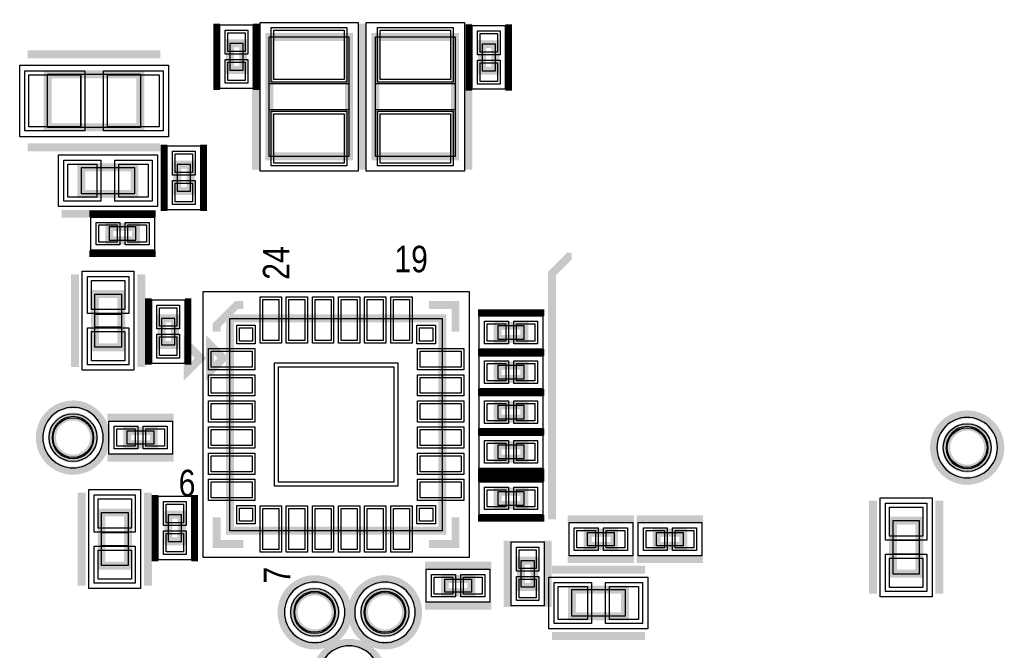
# Model space of a CAD drawing. Extents: x -10 to 137, y -26 to 192.
# Tile 76 of 78: x 87 to 105, y 149 to 161. Entities that reach past the tile are written whole.
import ezdxf

# ---------------------------------------------------------------- set-up
doc = ezdxf.new("R2010")
doc.units = 0
for name, color, linetype in [('PG_ASSEMBLY_TOP', 120, 'CONTINUOUS'), ('PG_DFA_BOUND_TOP', 95, 'CONTINUOUS'), ('PG_PLACE_BOUND_TOP', 23, 'CONTINUOUS'), ('PG_SILKSCREEN_TOP', 7, 'CONTINUOUS'), ('PIN_PASTEMASK_TOP', 212, 'CONTINUOUS'), ('PIN_SOLDERMASK_TOP', 110, 'CONTINUOUS'), ('PIN_TOP', 140, 'CONTINUOUS'), ('RKO_TOP', 120, 'CONTINUOUS'), ('VKO_TOP', 243, 'CONTINUOUS')]:
    doc.layers.add(name, color=color, linetype=linetype)

msp = doc.modelspace()

# ---------------------------------------------------------------- linework, layer by layer
at = {"layer": 'PG_ASSEMBLY_TOP', "const_width": 0.1524}
for points in [[(90.534345, 160.363022), (90.534345, 159.855022), (90.788345, 159.855022), (90.788345, 160.363022), (90.534345, 160.363022)], [(91.288979, 160.487482), (91.288979, 158.201482), (92.812979, 158.201482), (92.812979, 160.487482), (91.288979, 160.487482)], [(93.320979, 160.487482), (93.320979, 158.201482), (94.844979, 158.201482), (94.844979, 160.487482), (93.320979, 160.487482)], [(95.362377, 160.34956), (95.362377, 159.84156), (95.616377, 159.84156), (95.616377, 160.34956), (95.362377, 160.34956)], [(87.044131, 158.756472), (88.822131, 158.756472), (88.822131, 159.772472), (87.044131, 159.772472), (87.044131, 158.756472)], [(88.707831, 157.991424), (87.691831, 157.991424), (87.691831, 157.483424), (88.707831, 157.483424), (88.707831, 157.991424)], [(89.780727, 157.536764), (89.780727, 158.044764), (89.526727, 158.044764), (89.526727, 157.536764), (89.780727, 157.536764)], [(88.733993, 156.850964), (88.225993, 156.850964), (88.225993, 156.596964), (88.733993, 156.596964), (88.733993, 156.850964)], [(88.456879, 154.550232), (88.456879, 155.566232), (87.948879, 155.566232), (87.948879, 154.550232), (88.456879, 154.550232)], [(89.481007, 154.594174), (89.481007, 155.102174), (89.227007, 155.102174), (89.227007, 154.594174), (89.481007, 154.594174)], [(90.535107, 151.038174), (94.599107, 151.038174), (94.599107, 155.102174), (90.535107, 155.102174), (90.535107, 151.038174)], [(95.662097, 154.705426), (96.170097, 154.705426), (96.170097, 154.959426), (95.662097, 154.959426), (95.662097, 154.705426)], [(90.408107, 154.340174), (90.154107, 154.594174), (90.154107, 154.086174), (90.408107, 154.340174)], [(95.662097, 153.943426), (96.170097, 153.943426), (96.170097, 154.197426), (95.662097, 154.197426), (95.662097, 153.943426)], [(95.662097, 153.181426), (96.170097, 153.181426), (96.170097, 153.435426), (95.662097, 153.435426), (95.662097, 153.181426)], [(89.078163, 152.947238), (88.570163, 152.947238), (88.570163, 152.693238), (89.078163, 152.693238), (89.078163, 152.947238)], [(95.662097, 152.419426), (96.170097, 152.419426), (96.170097, 152.673426), (95.662097, 152.673426), (95.662097, 152.419426)], [(95.662097, 151.530426), (96.170097, 151.530426), (96.170097, 151.784426), (95.662097, 151.784426), (95.662097, 151.530426)], [(88.075879, 151.386916), (88.075879, 150.370916), (88.583879, 150.370916), (88.583879, 151.386916), (88.075879, 151.386916)], [(89.354007, 151.342974), (89.354007, 150.834974), (89.608007, 150.834974), (89.608007, 151.342974), (89.354007, 151.342974)], [(103.733986, 150.214056), (103.733986, 151.230056), (103.225986, 151.230056), (103.225986, 150.214056), (103.733986, 150.214056)], [(97.890185, 151.002614), (97.382185, 151.002614), (97.382185, 150.748614), (97.890185, 150.748614), (97.890185, 151.002614)], [(98.704001, 150.748614), (99.212001, 150.748614), (99.212001, 151.002614), (98.704001, 151.002614), (98.704001, 150.748614)], [(96.361867, 149.959182), (96.361867, 150.467182), (96.107867, 150.467182), (96.107867, 149.959182), (96.361867, 149.959182)], [(94.648891, 149.859614), (95.156891, 149.859614), (95.156891, 150.113614), (94.648891, 150.113614), (94.648891, 149.859614)], [(97.081957, 149.402414), (98.097957, 149.402414), (98.097957, 149.910414), (97.081957, 149.910414), (97.081957, 149.402414)]]:
    msp.add_lwpolyline(points, dxfattribs=at)
for points in [[(87.932115, 152.820238, 1), (87.128967, 152.820238, 1), (87.932115, 152.820238)], [(105.049574, 152.6286, 1), (104.246426, 152.6286, 1), (105.049574, 152.6286)], [(92.558217, 149.476328, 1), (91.755069, 149.476328, 1), (92.558217, 149.476328)], [(93.904417, 149.476328, 1), (93.101269, 149.476328, 1), (93.904417, 149.476328)]]:
    msp.add_lwpolyline(points, format="xyb", dxfattribs=at)
at = {"layer": 'PG_DFA_BOUND_TOP'}
for points in [[(90.343845, 160.719221), (90.978845, 160.719221), (90.978845, 159.498822), (90.343845, 159.498822)], [(91.111179, 157.922082), (91.111179, 160.766882), (92.990779, 160.766882), (92.990779, 157.922082)], [(93.143179, 157.922082), (93.143179, 160.766882), (95.022779, 160.766882), (95.022779, 157.922082)], [(95.171877, 160.705759), (95.806877, 160.705759), (95.806877, 159.48536), (95.171877, 159.48536)], [(86.509969, 158.578672), (86.509969, 159.950272), (89.356293, 159.950272), (89.356293, 158.578672)], [(89.971227, 157.180564), (89.336227, 157.180564), (89.336227, 158.400963), (89.971227, 158.400963)], [(87.252665, 157.242124), (87.252665, 158.232724), (89.146997, 158.232724), (89.146997, 157.242124)], [(89.090193, 157.041464), (89.090193, 156.406464), (87.869794, 156.406464), (87.869794, 157.041464)], [(87.707579, 154.111066), (87.707579, 156.005398), (88.698179, 156.005398), (88.698179, 154.111066)], [(90.021011, 150.524078), (90.021011, 155.61627), (95.113203, 155.61627), (95.113203, 150.524078)], [(89.671507, 154.237974), (89.036507, 154.237974), (89.036507, 155.458373), (89.671507, 155.458373)], [(95.305898, 154.514926), (95.305898, 155.149926), (96.526297, 155.149926), (96.526297, 154.514926)], [(95.305898, 153.752926), (95.305898, 154.387926), (96.526297, 154.387926), (96.526297, 153.752926)], [(95.305898, 152.990926), (95.305898, 153.625926), (96.526297, 153.625926), (96.526297, 152.990926)], [(88.214055, 152.502738), (88.214055, 153.137738), (89.434271, 153.137738), (89.434271, 152.502738)], [(95.305898, 152.228926), (95.305898, 152.863926), (96.526297, 152.863926), (96.526297, 152.228926)], [(95.305898, 151.339926), (95.305898, 151.974926), (96.526297, 151.974926), (96.526297, 151.339926)], [(87.834579, 149.93175), (87.834579, 151.826082), (88.825179, 151.826082), (88.825179, 149.93175)], [(89.163507, 151.699173), (89.798507, 151.699173), (89.798507, 150.478774), (89.163507, 150.478774)], [(103.975286, 149.774857), (102.984686, 149.774857), (102.984686, 151.669255), (103.975286, 151.669255)], [(97.026077, 150.558114), (97.026077, 151.193114), (98.246293, 151.193114), (98.246293, 150.558114)], [(98.347893, 150.558114), (98.347893, 151.193114), (99.568109, 151.193114), (99.568109, 150.558114)], [(95.917367, 149.603074), (95.917367, 150.82329), (96.552367, 150.82329), (96.552367, 149.603074)], [(94.292783, 149.669114), (94.292783, 150.304114), (95.512999, 150.304114), (95.512999, 149.669114)], [(96.642791, 149.161114), (96.642791, 150.151714), (98.537123, 150.151714), (98.537123, 149.161114)]]:
    msp.add_lwpolyline(points, close=True, dxfattribs=at)
for points in [[(88.109915, 152.820238, 1), (86.951167, 152.820238, 1)], [(105.227374, 152.6286, 1), (104.068626, 152.6286, 1)], [(92.736017, 149.476328, 1), (91.577269, 149.476328, 1)], [(94.082217, 149.476328, 1), (92.923469, 149.476328, 1)], [(93.396417, 148.257128, 1), (92.237669, 148.257128, 1)]]:
    msp.add_lwpolyline(points, format="xyb", close=True, dxfattribs=at)
at = {"layer": 'PG_PLACE_BOUND_TOP'}
for points in [[(91.288979, 158.201482), (91.288979, 160.487482), (92.812979, 160.487482), (92.812979, 158.201482)], [(93.320979, 158.201482), (93.320979, 160.487482), (94.844979, 160.487482), (94.844979, 158.201482)], [(90.534345, 160.363022), (90.534345, 159.855022), (90.788345, 159.855022), (90.788345, 160.363022)], [(95.362377, 160.34956), (95.362377, 159.84156), (95.616377, 159.84156), (95.616377, 160.34956)], [(87.044131, 158.756472), (87.044131, 159.772472), (88.822131, 159.772472), (88.822131, 158.756472)], [(87.691831, 157.483424), (87.691831, 157.991424), (88.707831, 157.991424), (88.707831, 157.483424)], [(89.780727, 157.536764), (89.780727, 158.044764), (89.526727, 158.044764), (89.526727, 157.536764)], [(88.733993, 156.850964), (88.225993, 156.850964), (88.225993, 156.596964), (88.733993, 156.596964)], [(87.948879, 154.550232), (87.948879, 155.566232), (88.456879, 155.566232), (88.456879, 154.550232)], [(89.481007, 154.594174), (89.481007, 155.102174), (89.227007, 155.102174), (89.227007, 154.594174)], [(90.535107, 151.038174), (90.535107, 155.102174), (94.599107, 155.102174), (94.599107, 151.038174)], [(95.662097, 154.705426), (96.170097, 154.705426), (96.170097, 154.959426), (95.662097, 154.959426)], [(95.662097, 153.943426), (96.170097, 153.943426), (96.170097, 154.197426), (95.662097, 154.197426)], [(95.662097, 153.181426), (96.170097, 153.181426), (96.170097, 153.435426), (95.662097, 153.435426)], [(88.570163, 152.693238), (88.570163, 152.947238), (89.078163, 152.947238), (89.078163, 152.693238)], [(95.662097, 152.419426), (96.170097, 152.419426), (96.170097, 152.673426), (95.662097, 152.673426)], [(95.662097, 151.530426), (96.170097, 151.530426), (96.170097, 151.784426), (95.662097, 151.784426)], [(88.075879, 150.370916), (88.075879, 151.386916), (88.583879, 151.386916), (88.583879, 150.370916)], [(89.354007, 151.342974), (89.354007, 150.834974), (89.608007, 150.834974), (89.608007, 151.342974)], [(103.733986, 150.214056), (103.733986, 151.230056), (103.225986, 151.230056), (103.225986, 150.214056)], [(97.382185, 150.748614), (97.382185, 151.002614), (97.890185, 151.002614), (97.890185, 150.748614)], [(98.704001, 150.748614), (98.704001, 151.002614), (99.212001, 151.002614), (99.212001, 150.748614)], [(96.107867, 149.959182), (96.107867, 150.467182), (96.361867, 150.467182), (96.361867, 149.959182)], [(94.648891, 149.859614), (94.648891, 150.113614), (95.156891, 150.113614), (95.156891, 149.859614)], [(97.081957, 149.402414), (97.081957, 149.910414), (98.097957, 149.910414), (98.097957, 149.402414)]]:
    msp.add_lwpolyline(points, close=True, dxfattribs=at)
for points in [[(87.932115, 152.820238, 1), (87.128967, 152.820238, 1)], [(105.049574, 152.6286, 1), (104.246426, 152.6286, 1)], [(92.558217, 149.476328, 1), (91.755069, 149.476328, 1)], [(93.904417, 149.476328, 1), (93.101269, 149.476328, 1)]]:
    msp.add_lwpolyline(points, format="xyb", close=True, dxfattribs=at)
at = {"layer": 'PG_SILKSCREEN_TOP'}
for points, const_width in [([(90.280345, 160.744022), (90.280345, 159.474022)], 0.127), ([(91.034979, 160.741482), (91.034979, 157.947482)], 0.1524), ([(91.042345, 160.744022), (91.042345, 159.474022)], 0.127), ([(93.066979, 160.741482), (93.066979, 157.947482)], 0.1524), ([(93.066979, 160.741482), (93.066979, 157.947482)], 0.1524), ([(95.098979, 160.741482), (95.098979, 157.947482)], 0.1524), ([(95.108377, 160.73056), (95.108377, 159.46056)], 0.127), ([(95.870377, 160.73056), (95.870377, 159.46056)], 0.127), ([(86.663131, 160.153472), (89.203131, 160.153472)], 0.1524), ([(86.663131, 158.375472), (89.203131, 158.375472)], 0.1524), ([(89.088831, 158.372424), (87.310831, 158.372424)], 0.1524), ([(89.272727, 157.155764), (89.272727, 158.425764)], 0.127), ([(90.034727, 157.155764), (90.034727, 158.425764)], 0.127), ([(89.088831, 157.102424), (87.310831, 157.102424)], 0.1524), ([(89.114993, 157.104964), (87.844993, 157.104964)], 0.127), ([(89.114993, 156.342964), (87.844993, 156.342964)], 0.127), ([(96.6978, 151.257), (96.6978, 155.956), (97.028, 156.2862), (97.0788, 156.2862)], 0.1524), ([(87.567879, 154.169232), (87.567879, 155.947232)], 0.1524), ([(88.837879, 154.169232), (88.837879, 155.947232)], 0.1524), ([(88.973007, 154.213174), (88.973007, 155.483174)], 0.127), ([(89.735007, 154.213174), (89.735007, 155.483174)], 0.127), ([(90.789107, 155.356174), (90.662107, 155.356174), (90.281107, 154.975174), (90.281107, 154.848174)], 0.1524), ([(94.345107, 155.356174), (94.853107, 155.356174), (94.853107, 154.848174)], 0.1524), ([(95.281097, 155.213426), (96.551097, 155.213426)], 0.127), ([(89.976307, 154.340174), (89.722307, 154.594174), (89.722307, 154.086174), (89.976307, 154.340174)], 0.1524), ([(95.281097, 154.451426), (96.551097, 154.451426)], 0.127), ([(95.281097, 154.451426), (96.551097, 154.451426)], 0.127), ([(95.281097, 153.689426), (96.551097, 153.689426)], 0.127), ([(95.281097, 153.689426), (96.551097, 153.689426)], 0.127), ([(89.459163, 153.201238), (88.189163, 153.201238)], 0.1524), ([(95.281097, 152.927426), (96.551097, 152.927426)], 0.127), ([(95.281097, 152.927426), (96.551097, 152.927426)], 0.127), ([(89.459163, 152.439238), (88.189163, 152.439238)], 0.1524), ([(95.281097, 152.165426), (96.551097, 152.165426)], 0.127), ([(95.281097, 152.038426), (96.551097, 152.038426)], 0.127), ([(87.694879, 151.767916), (87.694879, 149.989916)], 0.1524), ([(88.964879, 151.767916), (88.964879, 149.989916)], 0.1524), ([(89.100007, 151.723974), (89.100007, 150.453974)], 0.127), ([(89.862007, 151.723974), (89.862007, 150.453974)], 0.127), ([(102.844986, 149.833056), (102.844986, 151.611056)], 0.1524), ([(104.114986, 149.833056), (104.114986, 151.611056)], 0.1524), ([(90.281107, 151.292174), (90.281107, 150.784174), (90.789107, 150.784174)], 0.1524), ([(94.345107, 150.784174), (94.853107, 150.784174), (94.853107, 151.292174)], 0.1524), ([(95.281097, 151.276426), (96.551097, 151.276426)], 0.127), ([(98.271185, 151.256614), (97.001185, 151.256614)], 0.1524), ([(98.323001, 151.256614), (99.593001, 151.256614)], 0.1524), ([(95.853867, 149.578182), (95.853867, 150.848182)], 0.1524), ([(96.615867, 149.578182), (96.615867, 150.848182)], 0.1524), ([(94.267891, 150.367614), (95.537891, 150.367614)], 0.1524), ([(98.271185, 150.494614), (97.001185, 150.494614)], 0.1524), ([(98.323001, 150.494614), (99.593001, 150.494614)], 0.1524), ([(96.700957, 150.291414), (98.478957, 150.291414)], 0.1524), ([(94.267891, 149.605614), (95.537891, 149.605614)], 0.1524), ([(96.700957, 149.021414), (98.478957, 149.021414)], 0.1524)]:
    msp.add_lwpolyline(points, dxfattribs=dict(at, const_width=const_width))
at = {"layer": 'PG_SILKSCREEN_TOP', "const_width": 0.1524}
for points in [[(88.165541, 152.820238, 1), (86.895541, 152.820238, 1), (88.165541, 152.820238)], [(105.283, 152.6286, 1), (104.013, 152.6286, 1), (105.283, 152.6286)], [(92.791643, 149.476328, 1), (91.521643, 149.476328, 1), (92.791643, 149.476328)], [(94.137843, 149.476328, 1), (92.867843, 149.476328, 1), (94.137843, 149.476328)], [(93.452043, 148.257128, 1), (92.182043, 148.257128, 1), (93.452043, 148.257128)]]:
    msp.add_lwpolyline(points, format="xyb", dxfattribs=at)
at = {"layer": 'PIN_PASTEMASK_TOP'}
for points in [[(91.377879, 160.614482), (92.724079, 160.614482), (92.724079, 159.674682), (91.377879, 159.674682)], [(93.409879, 160.614482), (94.756079, 160.614482), (94.756079, 159.674682), (93.409879, 159.674682)], [(90.496245, 160.566821), (90.826445, 160.566821), (90.826445, 160.211221), (90.496245, 160.211221)], [(95.324277, 160.553359), (95.654477, 160.553359), (95.654477, 160.197759), (95.324277, 160.197759)], [(90.496245, 160.006822), (90.826445, 160.006822), (90.826445, 159.651222), (90.496245, 159.651222)], [(95.324277, 159.99336), (95.654477, 159.99336), (95.654477, 159.63776), (95.324277, 159.63776)], [(86.687769, 158.769172), (86.687769, 159.759772), (87.678369, 159.759772), (87.678369, 158.769172)], [(88.187893, 158.769172), (88.187893, 159.759772), (89.178493, 159.759772), (89.178493, 158.769172)], [(91.377879, 159.014282), (92.724079, 159.014282), (92.724079, 158.074482), (91.377879, 158.074482)], [(93.409879, 159.014282), (94.756079, 159.014282), (94.756079, 158.074482), (93.409879, 158.074482)], [(89.818827, 157.892963), (89.488627, 157.892963), (89.488627, 158.248563), (89.818827, 158.248563)], [(87.989265, 158.054924), (87.989265, 157.419924), (87.430465, 157.419924), (87.430465, 158.054924)], [(88.969197, 158.054924), (88.969197, 157.419924), (88.410397, 157.419924), (88.410397, 158.054924)], [(89.818827, 157.332964), (89.488627, 157.332964), (89.488627, 157.688564), (89.818827, 157.688564)], [(88.377794, 156.889064), (88.377794, 156.558864), (88.022194, 156.558864), (88.022194, 156.889064)], [(88.937793, 156.889064), (88.937793, 156.558864), (88.582193, 156.558864), (88.582193, 156.889064)], [(88.520379, 155.268798), (87.885379, 155.268798), (87.885379, 155.827598), (88.520379, 155.827598)], [(91.469573, 154.67647), (91.164773, 154.67647), (91.164773, 155.46387), (91.469573, 155.46387)], [(91.969445, 154.67647), (91.664645, 154.67647), (91.664645, 155.46387), (91.969445, 155.46387)], [(92.469571, 154.67647), (92.164771, 154.67647), (92.164771, 155.46387), (92.469571, 155.46387)], [(92.969443, 154.67647), (92.664643, 154.67647), (92.664643, 155.46387), (92.969443, 155.46387)], [(93.469569, 154.67647), (93.164769, 154.67647), (93.164769, 155.46387), (93.469569, 155.46387)], [(93.969441, 154.67647), (93.664641, 154.67647), (93.664641, 155.46387), (93.969441, 155.46387)], [(89.519107, 154.950373), (89.188907, 154.950373), (89.188907, 155.305973), (89.519107, 155.305973)], [(95.458298, 154.667326), (95.458298, 154.997526), (95.813898, 154.997526), (95.813898, 154.667326)], [(96.018297, 154.667326), (96.018297, 154.997526), (96.373897, 154.997526), (96.373897, 154.667326)], [(88.520379, 154.288866), (87.885379, 154.288866), (87.885379, 154.847666), (88.520379, 154.847666)], [(90.715193, 154.668088), (90.715193, 154.922088), (90.969193, 154.922088), (90.969193, 154.668088)], [(94.165021, 154.668088), (94.165021, 154.922088), (94.419021, 154.922088), (94.419021, 154.668088)], [(89.519107, 154.390374), (89.188907, 154.390374), (89.188907, 154.745974), (89.519107, 154.745974)], [(90.173411, 154.167708), (90.173411, 154.472508), (90.960811, 154.472508), (90.960811, 154.167708)], [(94.173403, 154.167708), (94.173403, 154.472508), (94.960803, 154.472508), (94.960803, 154.167708)], [(95.458298, 153.905326), (95.458298, 154.235526), (95.813898, 154.235526), (95.813898, 153.905326)], [(96.018297, 153.905326), (96.018297, 154.235526), (96.373897, 154.235526), (96.373897, 153.905326)], [(91.462207, 151.965274), (91.462207, 154.175074), (93.672007, 154.175074), (93.672007, 151.965274)], [(90.173411, 153.667836), (90.173411, 153.972636), (90.960811, 153.972636), (90.960811, 153.667836)], [(94.173403, 153.667836), (94.173403, 153.972636), (94.960803, 153.972636), (94.960803, 153.667836)], [(90.173411, 153.16771), (90.173411, 153.47251), (90.960811, 153.47251), (90.960811, 153.16771)], [(94.173403, 153.16771), (94.173403, 153.47251), (94.960803, 153.47251), (94.960803, 153.16771)], [(95.458298, 153.143326), (95.458298, 153.473526), (95.813898, 153.473526), (95.813898, 153.143326)], [(96.018297, 153.143326), (96.018297, 153.473526), (96.373897, 153.473526), (96.373897, 153.143326)], [(88.722055, 152.985338), (88.722055, 152.655138), (88.366455, 152.655138), (88.366455, 152.985338)], [(89.281871, 152.985338), (89.281871, 152.655138), (88.926271, 152.655138), (88.926271, 152.985338)], [(90.173411, 152.667838), (90.173411, 152.972638), (90.960811, 152.972638), (90.960811, 152.667838)], [(94.173403, 152.667838), (94.173403, 152.972638), (94.960803, 152.972638), (94.960803, 152.667838)], [(95.458298, 152.381326), (95.458298, 152.711526), (95.813898, 152.711526), (95.813898, 152.381326)], [(96.018297, 152.381326), (96.018297, 152.711526), (96.373897, 152.711526), (96.373897, 152.381326)], [(90.173411, 152.167712), (90.173411, 152.472512), (90.960811, 152.472512), (90.960811, 152.167712)], [(94.173403, 152.167712), (94.173403, 152.472512), (94.960803, 152.472512), (94.960803, 152.167712)], [(90.173411, 151.66784), (90.173411, 151.97264), (90.960811, 151.97264), (90.960811, 151.66784)], [(94.173403, 151.66784), (94.173403, 151.97264), (94.960803, 151.97264), (94.960803, 151.66784)], [(95.458298, 151.492326), (95.458298, 151.822526), (95.813898, 151.822526), (95.813898, 151.492326)], [(96.018297, 151.492326), (96.018297, 151.822526), (96.373897, 151.822526), (96.373897, 151.492326)], [(88.012379, 151.648282), (88.647379, 151.648282), (88.647379, 151.089482), (88.012379, 151.089482)], [(89.315907, 151.546773), (89.646107, 151.546773), (89.646107, 151.191173), (89.315907, 151.191173)], [(90.715193, 151.21826), (90.715193, 151.47226), (90.969193, 151.47226), (90.969193, 151.21826)], [(91.469573, 150.676478), (91.164773, 150.676478), (91.164773, 151.463878), (91.469573, 151.463878)], [(91.969445, 150.676478), (91.664645, 150.676478), (91.664645, 151.463878), (91.969445, 151.463878)], [(92.469571, 150.676478), (92.164771, 150.676478), (92.164771, 151.463878), (92.469571, 151.463878)], [(92.969443, 150.676478), (92.664643, 150.676478), (92.664643, 151.463878), (92.969443, 151.463878)], [(93.469569, 150.676478), (93.164769, 150.676478), (93.164769, 151.463878), (93.469569, 151.463878)], [(93.969441, 150.676478), (93.664641, 150.676478), (93.664641, 151.463878), (93.969441, 151.463878)], [(94.165021, 151.21826), (94.165021, 151.47226), (94.419021, 151.47226), (94.419021, 151.21826)], [(103.797486, 150.932655), (103.162486, 150.932655), (103.162486, 151.491455), (103.797486, 151.491455)], [(89.315907, 150.986774), (89.646107, 150.986774), (89.646107, 150.631174), (89.315907, 150.631174)], [(97.534077, 151.040714), (97.534077, 150.710514), (97.178477, 150.710514), (97.178477, 151.040714)], [(98.093893, 151.040714), (98.093893, 150.710514), (97.738293, 150.710514), (97.738293, 151.040714)], [(98.500293, 150.710514), (98.500293, 151.040714), (98.855893, 151.040714), (98.855893, 150.710514)], [(99.060109, 150.710514), (99.060109, 151.040714), (99.415709, 151.040714), (99.415709, 150.710514)], [(88.012379, 150.66835), (88.647379, 150.66835), (88.647379, 150.10955), (88.012379, 150.10955)], [(96.399967, 150.31529), (96.069767, 150.31529), (96.069767, 150.67089), (96.399967, 150.67089)], [(103.797486, 149.952657), (103.162486, 149.952657), (103.162486, 150.511457), (103.797486, 150.511457)], [(94.445183, 149.821514), (94.445183, 150.151714), (94.800783, 150.151714), (94.800783, 149.821514)], [(95.004999, 149.821514), (95.004999, 150.151714), (95.360599, 150.151714), (95.360599, 149.821514)], [(96.399967, 149.755474), (96.069767, 149.755474), (96.069767, 150.111074), (96.399967, 150.111074)], [(96.820591, 149.338914), (96.820591, 149.973914), (97.379391, 149.973914), (97.379391, 149.338914)], [(97.800523, 149.338914), (97.800523, 149.973914), (98.359323, 149.973914), (98.359323, 149.338914)]]:
    msp.add_lwpolyline(points, close=True, dxfattribs=at)
at = {"layer": 'PIN_SOLDERMASK_TOP'}
for points in [[(90.445445, 160.617621), (90.877245, 160.617621), (90.877245, 160.160421), (90.445445, 160.160421)], [(91.327079, 160.665282), (92.774879, 160.665282), (92.774879, 159.623882), (91.327079, 159.623882)], [(93.359079, 160.665282), (94.806879, 160.665282), (94.806879, 159.623882), (93.359079, 159.623882)], [(95.273477, 160.604159), (95.705277, 160.604159), (95.705277, 160.146959), (95.273477, 160.146959)], [(90.445445, 160.057622), (90.877245, 160.057622), (90.877245, 159.600422), (90.445445, 159.600422)], [(95.273477, 160.04416), (95.705277, 160.04416), (95.705277, 159.58696), (95.273477, 159.58696)], [(86.611569, 158.692972), (86.611569, 159.835972), (87.754569, 159.835972), (87.754569, 158.692972)], [(88.111693, 158.692972), (88.111693, 159.835972), (89.254693, 159.835972), (89.254693, 158.692972)], [(91.327079, 159.065082), (92.774879, 159.065082), (92.774879, 158.023682), (91.327079, 158.023682)], [(93.359079, 159.065082), (94.806879, 159.065082), (94.806879, 158.023682), (93.359079, 158.023682)], [(89.869627, 157.842163), (89.437827, 157.842163), (89.437827, 158.299363), (89.869627, 158.299363)], [(88.065465, 158.131124), (88.065465, 157.343724), (87.354265, 157.343724), (87.354265, 158.131124)], [(89.045397, 158.131124), (89.045397, 157.343724), (88.334197, 157.343724), (88.334197, 158.131124)], [(89.869627, 157.282164), (89.437827, 157.282164), (89.437827, 157.739364), (89.869627, 157.739364)], [(88.428594, 156.939864), (88.428594, 156.508064), (87.971394, 156.508064), (87.971394, 156.939864)], [(88.988593, 156.939864), (88.988593, 156.508064), (88.531393, 156.508064), (88.531393, 156.939864)], [(88.596579, 155.192598), (87.809179, 155.192598), (87.809179, 155.903798), (88.596579, 155.903798)], [(91.520373, 154.62567), (91.113973, 154.62567), (91.113973, 155.51467), (91.520373, 155.51467)], [(92.020245, 154.62567), (91.613845, 154.62567), (91.613845, 155.51467), (92.020245, 155.51467)], [(92.520371, 154.62567), (92.113971, 154.62567), (92.113971, 155.51467), (92.520371, 155.51467)], [(93.020243, 154.62567), (92.613843, 154.62567), (92.613843, 155.51467), (93.020243, 155.51467)], [(93.520369, 154.62567), (93.113969, 154.62567), (93.113969, 155.51467), (93.520369, 155.51467)], [(94.020241, 154.62567), (93.613841, 154.62567), (93.613841, 155.51467), (94.020241, 155.51467)], [(89.569907, 154.899573), (89.138107, 154.899573), (89.138107, 155.356773), (89.569907, 155.356773)], [(90.664393, 154.617288), (90.664393, 154.972888), (91.019993, 154.972888), (91.019993, 154.617288)], [(94.114221, 154.617288), (94.114221, 154.972888), (94.469821, 154.972888), (94.469821, 154.617288)], [(95.407498, 154.616526), (95.407498, 155.048326), (95.864698, 155.048326), (95.864698, 154.616526)], [(95.967497, 154.616526), (95.967497, 155.048326), (96.424697, 155.048326), (96.424697, 154.616526)], [(88.596579, 154.212666), (87.809179, 154.212666), (87.809179, 154.923866), (88.596579, 154.923866)], [(89.569907, 154.339574), (89.138107, 154.339574), (89.138107, 154.796774), (89.569907, 154.796774)], [(90.122611, 154.116908), (90.122611, 154.523308), (91.011611, 154.523308), (91.011611, 154.116908)], [(94.122603, 154.116908), (94.122603, 154.523308), (95.011603, 154.523308), (95.011603, 154.116908)], [(91.386007, 151.889074), (91.386007, 154.251274), (93.748207, 154.251274), (93.748207, 151.889074)], [(95.407498, 153.854526), (95.407498, 154.286326), (95.864698, 154.286326), (95.864698, 153.854526)], [(95.967497, 153.854526), (95.967497, 154.286326), (96.424697, 154.286326), (96.424697, 153.854526)], [(90.122611, 153.617036), (90.122611, 154.023436), (91.011611, 154.023436), (91.011611, 153.617036)], [(94.122603, 153.617036), (94.122603, 154.023436), (95.011603, 154.023436), (95.011603, 153.617036)], [(90.122611, 153.11691), (90.122611, 153.52331), (91.011611, 153.52331), (91.011611, 153.11691)], [(94.122603, 153.11691), (94.122603, 153.52331), (95.011603, 153.52331), (95.011603, 153.11691)], [(95.407498, 153.092526), (95.407498, 153.524326), (95.864698, 153.524326), (95.864698, 153.092526)], [(95.967497, 153.092526), (95.967497, 153.524326), (96.424697, 153.524326), (96.424697, 153.092526)], [(88.772855, 153.036138), (88.772855, 152.604338), (88.315655, 152.604338), (88.315655, 153.036138)], [(89.332671, 153.036138), (89.332671, 152.604338), (88.875471, 152.604338), (88.875471, 153.036138)], [(90.122611, 152.617038), (90.122611, 153.023438), (91.011611, 153.023438), (91.011611, 152.617038)], [(94.122603, 152.617038), (94.122603, 153.023438), (95.011603, 153.023438), (95.011603, 152.617038)], [(95.407498, 152.330526), (95.407498, 152.762326), (95.864698, 152.762326), (95.864698, 152.330526)], [(95.967497, 152.330526), (95.967497, 152.762326), (96.424697, 152.762326), (96.424697, 152.330526)], [(90.122611, 152.116912), (90.122611, 152.523312), (91.011611, 152.523312), (91.011611, 152.116912)], [(94.122603, 152.116912), (94.122603, 152.523312), (95.011603, 152.523312), (95.011603, 152.116912)], [(90.122611, 151.61704), (90.122611, 152.02344), (91.011611, 152.02344), (91.011611, 151.61704)], [(94.122603, 151.61704), (94.122603, 152.02344), (95.011603, 152.02344), (95.011603, 151.61704)], [(95.407498, 151.441526), (95.407498, 151.873326), (95.864698, 151.873326), (95.864698, 151.441526)], [(95.967497, 151.441526), (95.967497, 151.873326), (96.424697, 151.873326), (96.424697, 151.441526)], [(87.936179, 151.724482), (88.723579, 151.724482), (88.723579, 151.013282), (87.936179, 151.013282)], [(89.265107, 151.597573), (89.696907, 151.597573), (89.696907, 151.140373), (89.265107, 151.140373)], [(103.873686, 150.856455), (103.086286, 150.856455), (103.086286, 151.567655), (103.873686, 151.567655)], [(90.664393, 151.16746), (90.664393, 151.52306), (91.019993, 151.52306), (91.019993, 151.16746)], [(91.520373, 150.625678), (91.113973, 150.625678), (91.113973, 151.514678), (91.520373, 151.514678)], [(92.020245, 150.625678), (91.613845, 150.625678), (91.613845, 151.514678), (92.020245, 151.514678)], [(92.520371, 150.625678), (92.113971, 150.625678), (92.113971, 151.514678), (92.520371, 151.514678)], [(93.020243, 150.625678), (92.613843, 150.625678), (92.613843, 151.514678), (93.020243, 151.514678)], [(93.520369, 150.625678), (93.113969, 150.625678), (93.113969, 151.514678), (93.520369, 151.514678)], [(94.020241, 150.625678), (93.613841, 150.625678), (93.613841, 151.514678), (94.020241, 151.514678)], [(94.114221, 151.16746), (94.114221, 151.52306), (94.469821, 151.52306), (94.469821, 151.16746)], [(89.265107, 151.037574), (89.696907, 151.037574), (89.696907, 150.580374), (89.265107, 150.580374)], [(97.584877, 151.091514), (97.584877, 150.659714), (97.127677, 150.659714), (97.127677, 151.091514)], [(98.144693, 151.091514), (98.144693, 150.659714), (97.687493, 150.659714), (97.687493, 151.091514)], [(98.449493, 150.659714), (98.449493, 151.091514), (98.906693, 151.091514), (98.906693, 150.659714)], [(99.009309, 150.659714), (99.009309, 151.091514), (99.466509, 151.091514), (99.466509, 150.659714)], [(87.936179, 150.74455), (88.723579, 150.74455), (88.723579, 150.03335), (87.936179, 150.03335)], [(96.450767, 150.26449), (96.018967, 150.26449), (96.018967, 150.72169), (96.450767, 150.72169)], [(103.873686, 149.876457), (103.086286, 149.876457), (103.086286, 150.587657), (103.873686, 150.587657)], [(94.394383, 149.770714), (94.394383, 150.202514), (94.851583, 150.202514), (94.851583, 149.770714)], [(94.954199, 149.770714), (94.954199, 150.202514), (95.411399, 150.202514), (95.411399, 149.770714)], [(96.450767, 149.704674), (96.018967, 149.704674), (96.018967, 150.161874), (96.450767, 150.161874)], [(96.744391, 149.262714), (96.744391, 150.050114), (97.455591, 150.050114), (97.455591, 149.262714)], [(97.724323, 149.262714), (97.724323, 150.050114), (98.435523, 150.050114), (98.435523, 149.262714)]]:
    msp.add_lwpolyline(points, close=True, dxfattribs=at)
for centre in [(87.530541, 152.820238), (104.648, 152.6286), (92.156643, 149.476328), (93.502843, 149.476328)]:
    msp.add_circle(centre, 0.4572, dxfattribs=at)
at = {"layer": 'PIN_TOP'}
for points in [[(91.377879, 160.614482), (92.724079, 160.614482), (92.724079, 159.674682), (91.377879, 159.674682)], [(93.409879, 160.614482), (94.756079, 160.614482), (94.756079, 159.674682), (93.409879, 159.674682)], [(90.496245, 160.566821), (90.826445, 160.566821), (90.826445, 160.211221), (90.496245, 160.211221)], [(95.324277, 160.553359), (95.654477, 160.553359), (95.654477, 160.197759), (95.324277, 160.197759)], [(90.496245, 160.006822), (90.826445, 160.006822), (90.826445, 159.651222), (90.496245, 159.651222)], [(95.324277, 159.99336), (95.654477, 159.99336), (95.654477, 159.63776), (95.324277, 159.63776)], [(86.687769, 158.769172), (86.687769, 159.759772), (87.678369, 159.759772), (87.678369, 158.769172)], [(88.187893, 158.769172), (88.187893, 159.759772), (89.178493, 159.759772), (89.178493, 158.769172)], [(91.377879, 159.014282), (92.724079, 159.014282), (92.724079, 158.074482), (91.377879, 158.074482)], [(93.409879, 159.014282), (94.756079, 159.014282), (94.756079, 158.074482), (93.409879, 158.074482)], [(89.818827, 157.892963), (89.488627, 157.892963), (89.488627, 158.248563), (89.818827, 158.248563)], [(87.989265, 158.054924), (87.989265, 157.419924), (87.430465, 157.419924), (87.430465, 158.054924)], [(88.969197, 158.054924), (88.969197, 157.419924), (88.410397, 157.419924), (88.410397, 158.054924)], [(89.818827, 157.332964), (89.488627, 157.332964), (89.488627, 157.688564), (89.818827, 157.688564)], [(88.377794, 156.889064), (88.377794, 156.558864), (88.022194, 156.558864), (88.022194, 156.889064)], [(88.937793, 156.889064), (88.937793, 156.558864), (88.582193, 156.558864), (88.582193, 156.889064)], [(88.520379, 155.268798), (87.885379, 155.268798), (87.885379, 155.827598), (88.520379, 155.827598)], [(91.469573, 154.67647), (91.164773, 154.67647), (91.164773, 155.46387), (91.469573, 155.46387)], [(91.969445, 154.67647), (91.664645, 154.67647), (91.664645, 155.46387), (91.969445, 155.46387)], [(92.469571, 154.67647), (92.164771, 154.67647), (92.164771, 155.46387), (92.469571, 155.46387)], [(92.969443, 154.67647), (92.664643, 154.67647), (92.664643, 155.46387), (92.969443, 155.46387)], [(93.469569, 154.67647), (93.164769, 154.67647), (93.164769, 155.46387), (93.469569, 155.46387)], [(93.969441, 154.67647), (93.664641, 154.67647), (93.664641, 155.46387), (93.969441, 155.46387)], [(89.519107, 154.950373), (89.188907, 154.950373), (89.188907, 155.305973), (89.519107, 155.305973)], [(95.458298, 154.667326), (95.458298, 154.997526), (95.813898, 154.997526), (95.813898, 154.667326)], [(96.018297, 154.667326), (96.018297, 154.997526), (96.373897, 154.997526), (96.373897, 154.667326)], [(88.520379, 154.288866), (87.885379, 154.288866), (87.885379, 154.847666), (88.520379, 154.847666)], [(90.715193, 154.668088), (90.715193, 154.922088), (90.969193, 154.922088), (90.969193, 154.668088)], [(94.165021, 154.668088), (94.165021, 154.922088), (94.419021, 154.922088), (94.419021, 154.668088)], [(89.519107, 154.390374), (89.188907, 154.390374), (89.188907, 154.745974), (89.519107, 154.745974)], [(90.173411, 154.167708), (90.173411, 154.472508), (90.960811, 154.472508), (90.960811, 154.167708)], [(94.173403, 154.167708), (94.173403, 154.472508), (94.960803, 154.472508), (94.960803, 154.167708)], [(95.458298, 153.905326), (95.458298, 154.235526), (95.813898, 154.235526), (95.813898, 153.905326)], [(96.018297, 153.905326), (96.018297, 154.235526), (96.373897, 154.235526), (96.373897, 153.905326)], [(91.462207, 151.965274), (91.462207, 154.175074), (93.672007, 154.175074), (93.672007, 151.965274)], [(90.173411, 153.667836), (90.173411, 153.972636), (90.960811, 153.972636), (90.960811, 153.667836)], [(94.173403, 153.667836), (94.173403, 153.972636), (94.960803, 153.972636), (94.960803, 153.667836)], [(90.173411, 153.16771), (90.173411, 153.47251), (90.960811, 153.47251), (90.960811, 153.16771)], [(94.173403, 153.16771), (94.173403, 153.47251), (94.960803, 153.47251), (94.960803, 153.16771)], [(95.458298, 153.143326), (95.458298, 153.473526), (95.813898, 153.473526), (95.813898, 153.143326)], [(96.018297, 153.143326), (96.018297, 153.473526), (96.373897, 153.473526), (96.373897, 153.143326)], [(88.722055, 152.985338), (88.722055, 152.655138), (88.366455, 152.655138), (88.366455, 152.985338)], [(89.281871, 152.985338), (89.281871, 152.655138), (88.926271, 152.655138), (88.926271, 152.985338)], [(90.173411, 152.667838), (90.173411, 152.972638), (90.960811, 152.972638), (90.960811, 152.667838)], [(94.173403, 152.667838), (94.173403, 152.972638), (94.960803, 152.972638), (94.960803, 152.667838)], [(95.458298, 152.381326), (95.458298, 152.711526), (95.813898, 152.711526), (95.813898, 152.381326)], [(96.018297, 152.381326), (96.018297, 152.711526), (96.373897, 152.711526), (96.373897, 152.381326)], [(90.173411, 152.167712), (90.173411, 152.472512), (90.960811, 152.472512), (90.960811, 152.167712)], [(94.173403, 152.167712), (94.173403, 152.472512), (94.960803, 152.472512), (94.960803, 152.167712)], [(90.173411, 151.66784), (90.173411, 151.97264), (90.960811, 151.97264), (90.960811, 151.66784)], [(94.173403, 151.66784), (94.173403, 151.97264), (94.960803, 151.97264), (94.960803, 151.66784)], [(95.458298, 151.492326), (95.458298, 151.822526), (95.813898, 151.822526), (95.813898, 151.492326)], [(96.018297, 151.492326), (96.018297, 151.822526), (96.373897, 151.822526), (96.373897, 151.492326)], [(88.012379, 151.648282), (88.647379, 151.648282), (88.647379, 151.089482), (88.012379, 151.089482)], [(89.315907, 151.546773), (89.646107, 151.546773), (89.646107, 151.191173), (89.315907, 151.191173)], [(90.715193, 151.21826), (90.715193, 151.47226), (90.969193, 151.47226), (90.969193, 151.21826)], [(91.469573, 150.676478), (91.164773, 150.676478), (91.164773, 151.463878), (91.469573, 151.463878)], [(91.969445, 150.676478), (91.664645, 150.676478), (91.664645, 151.463878), (91.969445, 151.463878)], [(92.469571, 150.676478), (92.164771, 150.676478), (92.164771, 151.463878), (92.469571, 151.463878)], [(92.969443, 150.676478), (92.664643, 150.676478), (92.664643, 151.463878), (92.969443, 151.463878)], [(93.469569, 150.676478), (93.164769, 150.676478), (93.164769, 151.463878), (93.469569, 151.463878)], [(93.969441, 150.676478), (93.664641, 150.676478), (93.664641, 151.463878), (93.969441, 151.463878)], [(94.165021, 151.21826), (94.165021, 151.47226), (94.419021, 151.47226), (94.419021, 151.21826)], [(103.797486, 150.932655), (103.162486, 150.932655), (103.162486, 151.491455), (103.797486, 151.491455)], [(89.315907, 150.986774), (89.646107, 150.986774), (89.646107, 150.631174), (89.315907, 150.631174)], [(97.534077, 151.040714), (97.534077, 150.710514), (97.178477, 150.710514), (97.178477, 151.040714)], [(98.093893, 151.040714), (98.093893, 150.710514), (97.738293, 150.710514), (97.738293, 151.040714)], [(98.500293, 150.710514), (98.500293, 151.040714), (98.855893, 151.040714), (98.855893, 150.710514)], [(99.060109, 150.710514), (99.060109, 151.040714), (99.415709, 151.040714), (99.415709, 150.710514)], [(88.012379, 150.66835), (88.647379, 150.66835), (88.647379, 150.10955), (88.012379, 150.10955)], [(96.399967, 150.31529), (96.069767, 150.31529), (96.069767, 150.67089), (96.399967, 150.67089)], [(103.797486, 149.952657), (103.162486, 149.952657), (103.162486, 150.511457), (103.797486, 150.511457)], [(94.445183, 149.821514), (94.445183, 150.151714), (94.800783, 150.151714), (94.800783, 149.821514)], [(95.004999, 149.821514), (95.004999, 150.151714), (95.360599, 150.151714), (95.360599, 149.821514)], [(96.399967, 149.755474), (96.069767, 149.755474), (96.069767, 150.111074), (96.399967, 150.111074)], [(96.820591, 149.338914), (96.820591, 149.973914), (97.379391, 149.973914), (97.379391, 149.338914)], [(97.800523, 149.338914), (97.800523, 149.973914), (98.359323, 149.973914), (98.359323, 149.338914)]]:
    msp.add_lwpolyline(points, close=True, dxfattribs=at)
for centre in [(87.530541, 152.820238), (104.648, 152.6286), (92.156643, 149.476328), (93.502843, 149.476328)]:
    msp.add_circle(centre, 0.381, dxfattribs=at)
at = {"layer": 'RKO_TOP'}
msp.add_lwpolyline([(87.679131, 158.756472), (87.679131, 159.772472), (88.187131, 159.772472), (88.187131, 158.756472)], close=True, dxfattribs=at)
at = {"layer": 'VKO_TOP'}
for points in [[(91.288979, 159.090482), (91.288979, 159.598482), (92.812979, 159.598482), (92.812979, 159.090482)], [(93.320979, 159.090482), (93.320979, 159.598482), (94.844979, 159.598482), (94.844979, 159.090482)], [(88.072831, 157.483424), (88.072831, 157.991424), (88.326831, 157.991424), (88.326831, 157.483424)], [(87.948879, 154.931232), (87.948879, 155.185232), (88.456879, 155.185232), (88.456879, 154.931232)], [(88.075879, 150.751916), (88.075879, 151.005916), (88.583879, 151.005916), (88.583879, 150.751916)], [(103.225986, 150.595056), (103.733986, 150.595056), (103.733986, 150.849056), (103.225986, 150.849056)], [(97.462957, 149.402414), (97.462957, 149.910414), (97.716957, 149.910414), (97.716957, 149.402414)]]:
    msp.add_lwpolyline(points, close=True, dxfattribs=at)

# ---------------------------------------------------------------- texts
at = {"layer": 'PG_SILKSCREEN_TOP', "width": 0.85}
for s, p in [('24', (91.673281, 155.840044)), ('7', (91.689791, 150.026238))]:
    msp.add_text(s, height=0.508, rotation=90, dxfattribs=at).set_placement(p)
for s, p in [('19', (93.682421, 155.983554)), ('6', (89.553397, 151.697304))]:
    msp.add_text(s, height=0.508, dxfattribs=at).set_placement(p)

doc.saveas('drawing.dxf')
